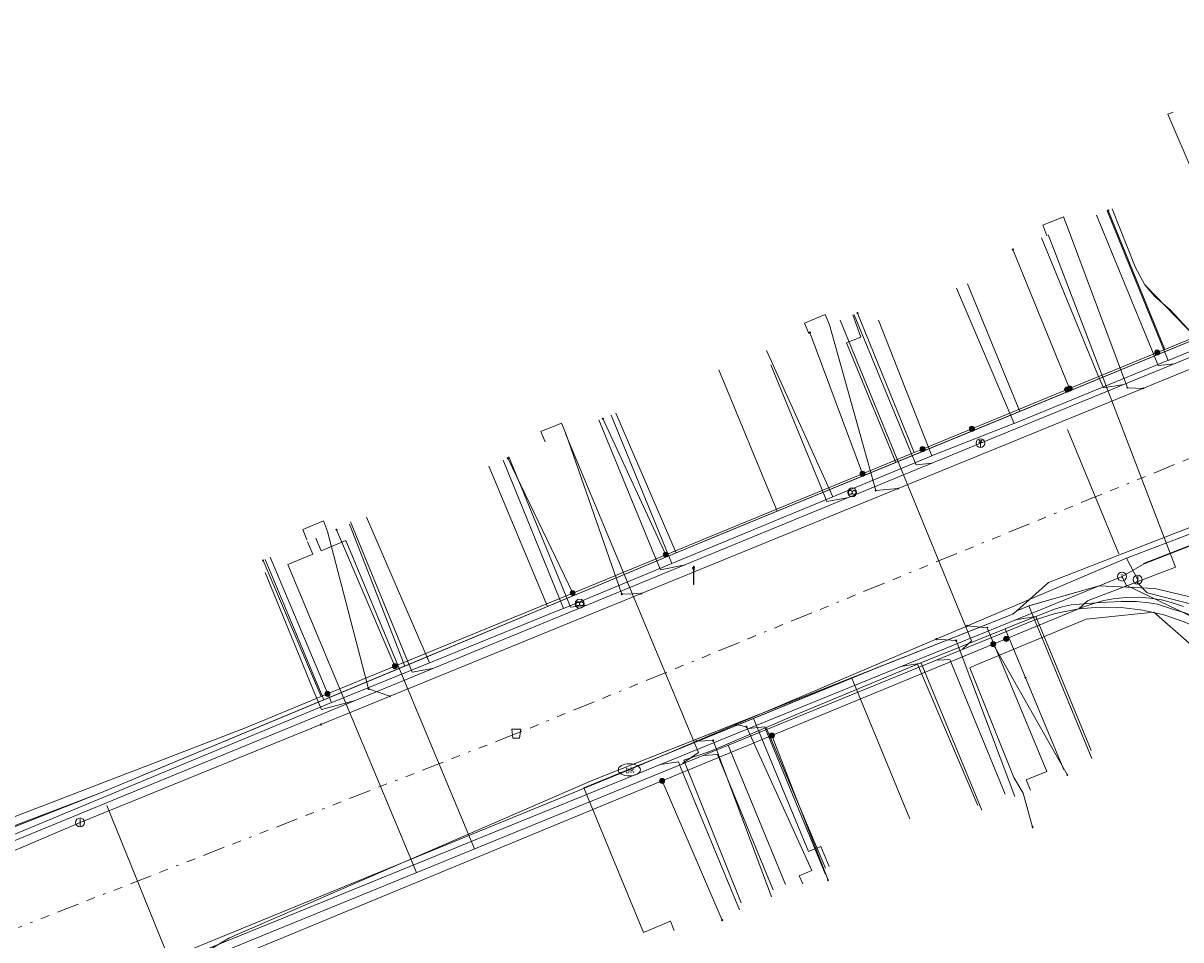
# Model space of a CAD drawing. Header units: metres. Extents: x 154975 to 155642, y 461260 to 461877.
# Tile 34 of 95: x 155121 to 155172, y 461655 to 461696. Entities that reach past the tile are written whole.
import ezdxf
from ezdxf.enums import TextEntityAlignment as Align
from ezdxf.lldxf.tags import DXFTag

# ---------------------------------------------------------------- set-up
doc = ezdxf.new("R2010")
doc.units = ezdxf.units.M
doc.linetypes.add('RI-OVERIG-SO', pattern=[17, 5, -2, 2, -2, 0, -2, 2, -2])
for name, color, linetype, lineweight, true_color in [('B-WE-KL-DATA-G', 3, 'KL-DATA-SO', 18, 0x00ff00), ('B-WE-KL-DATA_DUCT-G', 3, 'Continuous', 18, 0x00ff00), ('B-WE-KL-DATA_HULPSTUK-S', 3, 'Continuous', 18, 0x00ff00), ('B-WE-KL-DATA_KABELBED-G', 3, 'Continuous', 18, 0x00ff00), ('B-WE-KL-DATA_MANTELBUIS-G', 3, 'Continuous', 18, 0x00ff00), ('B-WE-KL-ET_LS-G', 1, 'KL-LS-SO', 18, 0xff0000), ('B-WE-KL-ET_LS-S', 1, 'Continuous', 18, 0xff0000), ('B-WE-KL-GAS_LD-G', 30, 'KL-GAS_LD-SO', 18, 0xff7f00), ('B-WE-KL-GAS_LD_HULPSTUK-S', 30, 'Continuous', 18, 0xff7f00), ('B-WE-KL-GAS_LD_MANTELBUIS-G', 30, 'Continuous', 18, 0xff7f00), ('B-WE-KL-WATER-G', 5, 'KL-WATER-SO', 18, 0x0000ff), ('B-WE-KL-WATER-S', 5, 'Continuous', 18, 0x0000ff), ('B-WE-KL-WATER_HULPSTUK-S', 5, 'Continuous', 18, 0x0000ff), ('B-WE-RI-VRIJVERVAL-G', 6, 'RI-OVERIG-SO', 18, 0xff00ff), ('B-WE-RI-VRIJVERVAL_HULPSTUK-S', 6, 'Continuous', 18, 0xff00ff)]:
    doc.layers.add(name, color=color, linetype=linetype, lineweight=lineweight, true_color=true_color)
doc.styles.add('NLCS-ISO', font='NLCS-ISO.ttf')
tags = doc.linetypes.add('KL-DATA-SO', pattern='A,4,-1,[101,NLCS.SHX,S=0.5,R=0,X=0,Y=0],-1,4,-1,["D",Standard,S=1,R=0,X=-0.25,Y=-0.5],-1.5', length=12.5).pattern_tags.tags
tags[18] = DXFTag(74, 10)
tags = doc.linetypes.add('KL-GAS_LD-SO', pattern='A,4,-1,[69,NLCS.SHX,S=0.5,R=0,X=0,Y=0],-1,4,-1,["L",Standard,S=1,R=0,X=0.25,Y=-0.5],-2', length=13).pattern_tags.tags
tags[18] = DXFTag(74, 10)
tags = doc.linetypes.add('KL-LS-SO', pattern='A,4,-1,[103,NLCS.SHX,S=0.75,R=0,X=0,Y=0],-1,4,-1,["L",Standard,S=1,R=0,X=0,Y=-0.5],-2', length=13).pattern_tags.tags
tags[18] = DXFTag(74, 10)
doc.linetypes.add('KL-WATER-SO', pattern='A,7,-0.5,[168,NLCS.SHX,S=0.75,R=0,X=0.75,Y=0],-2', length=9.5)

# ---------------------------------------------------------------- blocks, each defined once
blk = doc.blocks.new('SKL-WTB_HULP_BLAASGAT-SO')
at = {"color": 0, "linetype": 'ByBlock', "lineweight": 18}
for points in [[(0.4, 0.73), (-0.4, 0.09)], [(-0.4, 0.73), (0.4, 0.09)], [(0, 0.41), (0, -0.87)]]:
    blk.add_lwpolyline(points, dxfattribs=at)
blk.add_circle((0, 0), 1, dxfattribs=at)
at = {"color": 0, "linetype": 'ByBlock', "lineweight": 18, "style": 'NLCS-ISO', "flags": 1}
for tag, p in [('TYPE', (1.5, 0)), ('OMSCHRIJVING', (1.5, -3)), ('LABEL', (1.5, -1.5))]:
    blk.add_attdef(tag, p, '', height=1, dxfattribs=at)
blk = doc.blocks.new('SKL-WTB_HULP_T STUK-SO')
at = {"color": 0, "linetype": 'ByBlock', "lineweight": 18}
blk.add_circle((0, 0), 1, dxfattribs=at)
at = {"color": 0, "linetype": 'ByBlock', "lineweight": -2, "style": 'NLCS-ISO'}
blk.add_text('T', height=1, dxfattribs=at).set_placement((0, 0), align=Align.MIDDLE_CENTER)
at = {"color": 0, "linetype": 'ByBlock', "lineweight": 18, "style": 'NLCS-ISO', "flags": 1}
for tag, p in [('TYPE', (1.5, 0)), ('OMSCHRIJVING', (1.5, -3)), ('LABEL', (1.5, -1.5))]:
    blk.add_attdef(tag, p, '', height=1, dxfattribs=at)
blk = doc.blocks.new('SKL-WTB_HULP_OVERLENGTE-SO')
at = {"color": 0, "linetype": 'ByBlock', "lineweight": 18}
for centre, radius in [((0, 0), 1), ((-0.42, 0), 0.417), ((0.42, 0), 0.417)]:
    blk.add_circle(centre, radius, dxfattribs=at)
at = {"color": 0, "linetype": 'ByBlock', "lineweight": 18, "style": 'NLCS-ISO', "flags": 1}
for tag, p in [('TYPE', (1.5, 0)), ('OMSCHRIJVING', (1.5, -3)), ('LABEL', (1.5, -1.5))]:
    blk.add_attdef(tag, p, '', height=1, dxfattribs=at)
blk = doc.blocks.new('SKL-WTB_HULP_OVERIG-SO')
at = {"color": 0, "linetype": 'ByBlock', "lineweight": 18}
for points in [[(-0.14, 0.14), (0.14, -0.14)], [(0.14, 0.14), (-0.14, -0.14)]]:
    blk.add_lwpolyline(points, dxfattribs=at)
at = {"color": 0, "linetype": 'ByBlock', "lineweight": 18, "style": 'NLCS-ISO', "flags": 1}
for tag, p in [('TYPE', (1.5, 0)), ('OMSCHRIJVING', (1.5, -3)), ('LABEL', (1.5, -1.5))]:
    blk.add_attdef(tag, p, '', height=1, dxfattribs=at)
blk = doc.blocks.new('SKL-WTB_HULP_AFSLUITER-SO')
at = {"color": 0, "linetype": 'ByBlock', "lineweight": 18}
blk.add_lwpolyline([(0, 0.8), (0, -0.8)], dxfattribs=at)
blk.add_circle((0, 0), 1, dxfattribs=at)
at = {"color": 0, "linetype": 'ByBlock', "lineweight": 18, "style": 'NLCS-ISO', "flags": 1}
for tag, p in [('TYPE', (1.5, 0)), ('OMSCHRIJVING', (1.5, -3)), ('LABEL', (1.5, -1.5))]:
    blk.add_attdef(tag, p, '', height=1, dxfattribs=at)
blk = doc.blocks.new('SKL-WATER_BRANDKRAAN_BRANDPUT-SO')
at = {"color": 0, "linetype": 'ByBlock', "lineweight": 18}
blk.add_ellipse((0, 0), major_axis=(2.5, 0), ratio=0.54, dxfattribs=at)
at = {"color": 0, "linetype": 'ByBlock', "lineweight": 18, "style": 'NLCS-ISO'}
blk.add_text('bk', height=1.5, dxfattribs=at).set_placement((0.16, 0), align=Align.MIDDLE_CENTER)
blk = doc.blocks.new('SKL-WTB_HULP_MOF-SO')
at = {"linetype": 'ByBlock', "lineweight": 18}
h = blk.add_hatch(color=0, dxfattribs=at)
h.dxf.hatch_style = 1
h.paths.add_polyline_path([(-0.5625, 0, 1), (0.5625, 0, 1)])
at = {"color": 0, "linetype": 'ByBlock', "lineweight": 18}
blk.add_circle((0, 0), 0.5625, dxfattribs=at)
at = {"color": 0, "linetype": 'ByBlock', "lineweight": 18, "style": 'NLCS-ISO', "flags": 1}
for tag, p in [('TYPE', (1.5, 0)), ('OMSCHRIJVING', (1.5, -3)), ('LABEL', (1.5, -1.5))]:
    blk.add_attdef(tag, p, '', height=1, dxfattribs=at)
blk = doc.blocks.new('SRI-HULP_AFVOER_OPVANG-SO')
at = {"color": 0, "linetype": 'ByBlock', "lineweight": 18}
blk.add_lwpolyline([(-0.75, -1), (-1, 1), (1, 1), (0.75, -1)], close=True, dxfattribs=at)
at = {"color": 0, "linetype": 'ByBlock', "lineweight": 18, "style": 'NLCS-ISO', "flags": 1}
for tag, p in [('TYPE', (1.5, 0)), ('OMSCHRIJVING', (1.5, -3)), ('LABEL', (1.5, -1.5))]:
    blk.add_attdef(tag, p, '', height=1, dxfattribs=at)
blk = doc.blocks.new('SKL-ET_LS_MAST-SO')
for p, q in [((-0.05, 2.07), (0.05, 2.07)), ((-0.05, -2), (0.05, -2))]:
    blk.add_line(p, q)
for points in [[(-0.18, 1.76), (-0.22, 1.76), (-0.22, 1.84), (-0.18, 1.84), (-0.18, 1.79)], [(-0.18, 1.49), (-0.22, 1.49), (-0.22, 1.57), (-0.18, 1.57), (-0.18, 1.52)], [(-0.18, 1.79), (-0.05, 1.79)], [(-0.18, 1.76), (-0.05, 1.76)], [(-0.18, 1.52), (-0.05, 1.52)], [(-0.18, 1.49), (-0.05, 1.49)], [(-0.05, -2), (-0.05, 2.07)], [(0.05, -2), (0.05, 2.07)], [(0.18, 1.92), (0.05, 1.92)], [(0.18, 1.89), (0.05, 1.89)], [(0.18, 1.66), (0.05, 1.66)], [(0.18, 1.63), (0.05, 1.63)], [(0.18, 1.39), (0.05, 1.39)], [(0.18, 1.36), (0.05, 1.36)], [(0.18, 1.89), (0.22, 1.89), (0.22, 1.97), (0.18, 1.97), (0.18, 1.92)], [(0.18, 1.63), (0.22, 1.63), (0.22, 1.71), (0.18, 1.71), (0.18, 1.66)], [(0.18, 1.36), (0.22, 1.36), (0.22, 1.44), (0.18, 1.44), (0.18, 1.39)]]:
    blk.add_lwpolyline(points)

msp = doc.modelspace()

# ---------------------------------------------------------------- linework, layer by layer
at = {"layer": 'B-WE-KL-DATA-G', "ltscale": 0.2, "flags": 128}
for points in [[(155117.371, 461659.857), (155117.752, 461658.933), (155120.167, 461659.928), (155124.04, 461661.399), (155151.544, 461672.869), (155173.414, 461681.867), (155191.157, 461689.046), (155188.573, 461695.361)], [(155117.371, 461659.857), (155117.752, 461658.933), (155120.167, 461659.928), (155124.04, 461661.399), (155151.544, 461672.869), (155173.414, 461681.867), (155182.402, 461685.504), (155179.825, 461691.793)], [(155176.854, 461690.583), (155179.415, 461684.295), (155173.414, 461681.867), (155151.544, 461672.869), (155124.04, 461661.399), (155120.167, 461659.928), (155117.752, 461658.933), (155117.371, 461659.857)], [(155117.371, 461659.857), (155117.752, 461658.933), (155120.167, 461659.928), (155124.04, 461661.399), (155151.544, 461672.869), (155173.033, 461681.71), (155171.855, 461683.005), (155171.16, 461683.598), (155170.722, 461684.114), (155170.284, 461684.913), (155169.253, 461687.512)], [(155169.032, 461687.421), (155171.758, 461680.739)], [(155117.371, 461659.857), (155117.752, 461658.933), (155120.167, 461659.928), (155124.04, 461661.399), (155151.544, 461672.869), (155165.132, 461678.459), (155162.792, 461684.165)], [(155164.885, 461677.92), (155162.297, 461683.962)], [(155178.646, 461683.58), (155177.923, 461683.282), (155171.758, 461680.739)], [(155157.666, 461682.767), (155158.034, 461681.782), (155157.396, 461681.52), (155159.593, 461676.181), (155151.544, 461672.869), (155124.04, 461661.399), (155120.167, 461659.928), (155117.752, 461658.933), (155117.371, 461659.857)], [(155161.208, 461676.479), (155158.822, 461682.539)], [(155156.78, 461674.643), (155153.81, 461681.188)], [(155117.371, 461659.857), (155117.752, 461658.933), (155120.167, 461659.928), (155124.04, 461661.399), (155151.544, 461672.869), (155154.292, 461674), (155151.691, 461680.321)], [(155171.758, 461680.739), (155171.706, 461680.718), (155164.885, 461677.92)], [(155117.371, 461659.857), (155117.752, 461658.933), (155120.167, 461659.928), (155124.04, 461661.399), (155149.786, 461672.136), (155147.085, 461678.383)], [(155149.591, 461671.663), (155146.878, 461678.291)], [(155164.885, 461677.92), (155164.868, 461677.913), (155161.262, 461676.501), (155161.208, 461676.479)], [(155144.751, 461669.656), (155142.046, 461676.276)], [(155161.208, 461676.479), (155156.78, 461674.643)], [(155117.371, 461659.857), (155117.752, 461658.933), (155120.167, 461659.928), (155124.04, 461661.399), (155144.029, 461669.735), (155141.412, 461676.011)], [(155156.78, 461674.643), (155149.591, 461671.663)], [(155138.762, 461667.218), (155135.951, 461673.734)], [(155117.371, 461659.857), (155117.752, 461658.933), (155120.167, 461659.928), (155124.04, 461661.399), (155137.657, 461667.078), (155135.191, 461673.417)], [(155149.695, 461655.263), (155149.525, 461655.676), (155148.322, 461655.18), (155145.657, 461661.64), (155158.968, 461667.083), (155164.828, 461669.397), (155164.998, 461669.549), (155165.586, 461669.789), (155168.676, 461670.662), (155171.169, 461670.538), (155172.859, 461670.146), (155174.91, 461668.873), (155175.961, 461667.786), (155184.103, 461672.645), (155184.318, 461673.5), (155184.609, 461673.427)], [(155184.609, 461673.427), (155184.318, 461673.5), (155184.103, 461672.645), (155175.961, 461667.786), (155174.91, 461668.873), (155172.859, 461670.146), (155171.169, 461670.538), (155168.676, 461670.662), (155165.586, 461669.789), (155164.998, 461669.549), (155164.828, 461669.397), (155158.968, 461667.083), (155153.238, 461664.74), (155155.691, 461658.792), (155156.247, 461659.021), (155156.62, 461658.117)], [(155184.609, 461673.427), (155184.318, 461673.5), (155184.103, 461672.645), (155175.961, 461667.786), (155174.91, 461668.873), (155172.859, 461670.146), (155171.169, 461670.538), (155168.676, 461670.662), (155165.586, 461669.789), (155164.998, 461669.549), (155164.828, 461669.397), (155158.968, 461667.083), (155157.631, 461666.536), (155160.22, 461660.256)], [(155184.609, 461673.427), (155184.318, 461673.5), (155184.103, 461672.645), (155175.961, 461667.786), (155174.91, 461668.873), (155172.859, 461670.146), (155171.169, 461670.538), (155168.676, 461670.662), (155165.586, 461669.789), (155165.54, 461669.77), (155168.35, 461662.953)], [(155117.371, 461659.857), (155117.752, 461658.933), (155120.167, 461659.928), (155124.04, 461661.399), (155134.036, 461665.568), (155131.416, 461671.848)], [(155134.389, 461665.449), (155131.648, 461671.939)], [(155149.591, 461671.663), (155144.751, 461669.656)], [(155189.806, 461642.01), (155188.907, 461643.622), (155185.443, 461650.016), (155185.35, 461650.19), (155178.802, 461662.162), (155177.819, 461663.934), (155177.259, 461664.915), (155176.802, 461665.79), (155176.362, 461666.443), (155176.082, 461666.862), (155175.766, 461667.274), (155175.428, 461667.638), (155175.123, 461667.963), (155174.876, 461668.168), (155174.391, 461668.455), (155173.809, 461668.803), (155173.167, 461669.204), (155172.499, 461669.46), (155171.908, 461669.639), (155171.288, 461669.844), (155170.891, 461669.908), (155170.341, 461669.96), (155169.669, 461669.965), (155168.716, 461669.918), (155167.802, 461669.85), (155167.424, 461669.819), (155167.02, 461669.729), (155166.678, 461669.62), (155165.136, 461669.006), (155164.479, 461668.741)], [(155144.751, 461669.656), (155144.516, 461669.559), (155138.879, 461667.265), (155138.762, 461667.218)], [(155164.479, 461668.741), (155160.558, 461667.159)], [(155164.479, 461668.741), (155167.097, 461662.436)], [(155138.762, 461667.218), (155134.473, 461665.483), (155134.389, 461665.449)], [(155160.558, 461667.159), (155160.39, 461667.092), (155155.077, 461664.878), (155153.809, 461664.34)], [(155160.558, 461667.159), (155163.263, 461660.856)], [(155134.389, 461665.449), (155119.626, 461659.316), (155117.871, 461658.569), (155117.262, 461658.395), (155116.541, 461658.289), (155115.838, 461658.221), (155115.165, 461658.201), (155114.242, 461658.279), (155113.471, 461658.396), (155112.737, 461658.609), (155111.962, 461658.942), (155111.375, 461659.266), (155110.752, 461659.691), (155110.038, 461660.231), (155109.353, 461660.911), (155108.752, 461661.597), (155108.205, 461662.439), (155107.622, 461663.296), (155106.446, 461665.123)], [(155153.809, 461664.34), (155151.283, 461663.266), (155150.122, 461662.867), (155152.683, 461656.495)], [(155153.809, 461664.34), (155156.449, 461658.047)]]:
    msp.add_lwpolyline(points, dxfattribs=at)
at = {"layer": 'B-WE-KL-DATA_DUCT-G', "ltscale": 0.2, "flags": 128}
for points in [[(155191.63, 461679.758), (155189.295, 461678.866), (155188.131, 461678.26), (155187.266, 461677.665), (155186.132, 461676.476), (155184.872, 461674.654), (155184.318, 461673.5), (155184.103, 461672.645), (155175.961, 461667.786), (155174.91, 461668.873), (155172.859, 461670.146), (155171.169, 461670.538), (155168.676, 461670.662), (155165.54, 461669.77), (155164.998, 461669.549), (155164.828, 461669.397)], [(155191.63, 461679.758), (155189.295, 461678.866), (155188.131, 461678.26), (155187.266, 461677.665), (155186.132, 461676.476), (155184.872, 461674.654), (155184.318, 461673.5), (155184.103, 461672.645), (155175.961, 461667.786), (155174.91, 461668.873), (155172.859, 461670.146), (155171.169, 461670.538), (155168.676, 461670.662), (155165.54, 461669.77), (155164.998, 461669.549), (155164.828, 461669.397)], [(155164.828, 461669.397), (155146.06, 461661.985), (155129.832, 461654.941), (155122.376, 461650.46), (155121.459, 461648.943), (155120.866, 461647.272), (155120.621, 461645.516), (155120.735, 461643.747), (155121.202, 461642.037), (155122.005, 461640.456), (155128.167, 461630.184), (155131.522, 461625.468), (155138.944, 461613.663)], [(155164.828, 461669.397), (155146.06, 461661.985), (155129.832, 461654.941), (155122.376, 461650.46), (155121.459, 461648.943), (155120.866, 461647.272), (155120.621, 461645.516), (155120.735, 461643.747), (155121.202, 461642.037), (155122.005, 461640.456), (155128.167, 461630.184), (155131.522, 461625.468), (155138.944, 461613.663)]]:
    msp.add_lwpolyline(points, dxfattribs=at)
at = {"layer": 'B-WE-KL-DATA_KABELBED-G', "ltscale": 0.2, "flags": 128}
for points in [[(155171.271, 461681.093), (155171.606, 461681.231), (155169.083, 461687.442)], [(155173.033, 461681.71), (155170.722, 461684.114), (155170.284, 461684.913), (155169.253, 461687.512)], [(155167.356, 461679.481), (155164.826, 461685.699)], [(155178.795, 461684.19), (155171.606, 461681.231), (155171.271, 461681.093), (155167.356, 461679.481), (155160.787, 461676.777), (155160.415, 461676.624), (155158.106, 461675.674), (155149.32, 461672.057), (155145.158, 461670.344), (155137.216, 461667.075), (155134.202, 461665.834), (155133.922, 461665.719), (155130.539, 461664.326), (155117.598, 461659.35)], [(155165.132, 461678.459), (155162.792, 461684.165)], [(155157.666, 461682.767), (155158.034, 461681.782), (155157.396, 461681.52), (155159.593, 461676.181)], [(155160.787, 461676.777), (155160.415, 461676.624), (155157.883, 461682.855)], [(155158.106, 461675.674), (155155.754, 461681.984)], [(155173.033, 461681.71), (155165.132, 461678.459)], [(155154.292, 461674), (155151.691, 461680.321)], [(155189.019, 461679.617), (155166.41, 461670.807)], [(155149.786, 461672.136), (155147.085, 461678.383)], [(155165.132, 461678.459), (155159.593, 461676.181)], [(155149.32, 461672.057), (155146.504, 461678.135)], [(155167.257, 461677.645), (155169.549, 461672.098)], [(155145.158, 461670.344), (155142.259, 461676.365)], [(155159.593, 461676.181), (155154.292, 461674)], [(155144.029, 461669.735), (155141.412, 461676.011)], [(155154.292, 461674), (155149.786, 461672.136)], [(155137.216, 461667.075), (155134.61, 461673.174)], [(155137.657, 461667.078), (155135.191, 461673.417)], [(155149.786, 461672.136), (155144.029, 461669.735)], [(155134.202, 461665.834), (155133.922, 461665.719), (155131.326, 461671.802)], [(155134.036, 461665.568), (155131.416, 461671.848)], [(155166.41, 461670.807), (155164.998, 461669.549)], [(155165.54, 461669.77), (155168.676, 461670.662), (155171.169, 461670.538), (155172.859, 461670.146), (155174.91, 461668.873), (155175.961, 461667.786)], [(155130.217, 461654.12), (155149.154, 461661.944), (155154.06, 461663.97), (155163.948, 461668.056), (155167.902, 461669.689), (155168.388, 461669.866), (155168.887, 461670.002), (155169.396, 461670.096), (155169.911, 461670.146), (155170.429, 461670.152), (155170.945, 461670.115), (155171.456, 461670.035), (155171.959, 461669.912), (155172.449, 461669.748)], [(155144.029, 461669.735), (155137.657, 461667.078)], [(155175.951, 461666.432), (155174.998, 461666.096), (155171.126, 461669.492), (155168.102, 461669.182), (155164.227, 461667.564), (155163.16, 461667.118), (155162.904, 461667.007), (155164.871, 461662.099), (155165.284, 461661.396), (155165.705, 461659.875)], [(155164.998, 461669.549), (155164.828, 461669.397)], [(155164.998, 461669.549), (155165.54, 461669.77)], [(155165.54, 461669.77), (155168.35, 461662.953)], [(155164.828, 461669.397), (155158.968, 461667.083)], [(155163.948, 461668.056), (155164.227, 461667.564), (155167.256, 461662.21)], [(155158.968, 461667.083), (155146.06, 461661.985), (155129.832, 461654.941), (155122.376, 461650.46), (155121.459, 461648.943), (155120.866, 461647.272), (155120.621, 461645.516), (155120.735, 461643.747), (155120.899, 461643.148)], [(155137.657, 461667.078), (155134.036, 461665.568)], [(155157.631, 461666.536), (155158.968, 461667.083)], [(155153.238, 461664.74), (155157.631, 461666.536)], [(155157.631, 461666.536), (155160.22, 461660.256)], [(155134.036, 461665.568), (155124.04, 461661.399), (155117.752, 461658.933)], [(155149.695, 461655.263), (155149.525, 461655.676), (155148.322, 461655.18), (155145.657, 461661.64), (155153.238, 461664.74)], [(155153.238, 461664.74), (155155.691, 461658.792), (155156.247, 461659.021), (155156.62, 461658.117)], [(155154.06, 461663.97), (155156.564, 461657.513)], [(155149.154, 461661.944), (155151.832, 461655.724)]]:
    msp.add_lwpolyline(points, dxfattribs=at)
at = {"layer": 'B-WE-KL-DATA_MANTELBUIS-G', "ltscale": 0.2, "flags": 128}
for points in [[(155189.019, 461679.617), (155166.41, 461670.807)], [(155167.257, 461677.645), (155169.549, 461672.098)]]:
    msp.add_lwpolyline(points, dxfattribs=at)
at = {"layer": 'B-WE-KL-ET_LS-G', "ltscale": 0.2, "flags": 128}
for points in [[(155297.97, 461718.334), (155282.379, 461713.008), (155258.6, 461704.462), (155256.792, 461703.821), (155255.865, 461703.46), (155254.992, 461703.029), (155254.133, 461702.484), (155253.369, 461701.854), (155252.624, 461701.093), (155251.967, 461700.254), (155251.406, 461699.349), (155250.947, 461698.388), (155250.597, 461697.382), (155244.319, 461695.165), (155240.317, 461693.698), (155239.465, 461694.407), (155238.508, 461694.996), (155237.543, 461695.419), (155236.884, 461695.624), (155236.216, 461695.769), (155235.226, 461695.875), (155234.344, 461695.864), (155233.296, 461695.71), (155231.135, 461695.112), (155189.321, 461678.659), (155188.476, 461678.188), (155187.884, 461677.865), (155187.201, 461677.335), (155186.598, 461676.759), (155185.979, 461676.021), (155185.329, 461674.992), (155184.873, 461673.975), (155184.488, 461672.528), (155184.378, 461671.467), (155174.937, 461667.581), (155174.17, 461668.157), (155173.347, 461668.65), (155172.477, 461669.054), (155171.57, 461669.366), (155170.635, 461669.582), (155169.654, 461669.702), (155168.699, 461669.716), (155167.762, 461669.631), (155166.711, 461669.426), (155165.767, 461669.125), (155124.166, 461652.124), (155123.395, 461651.602)], [(155166.399, 461686.344), (155166.627, 461685.788)], [(155166.627, 461685.788), (155172.09, 461671.5), (155168.158, 461669.996), (155167.762, 461669.631)], [(155157.108, 461682.539), (155162.976, 461668.2), (155162.581, 461667.845), (155162.589, 461667.826)], [(155145.074, 461676.889), (155144.832, 461677.468)], [(155145.074, 461676.889), (155150.776, 461663.214), (155150.077, 461662.735), (155150.085, 461662.716)], [(155133.317, 461672.635), (155133.548, 461672.081), (155132.441, 461671.619), (155138.182, 461657.851)], [(155133.687, 461672.789), (155133.918, 461672.235), (155135.025, 461672.697), (155140.776, 461658.912)], [(155164.48, 461661.358), (155162.002, 461667.37), (155161.471, 461667.347), (155161.463, 461667.366)], [(155154.67, 461657.313), (155152.103, 461663.541)], [(155153.925, 461657.547), (155151.625, 461663.129), (155151.02, 461663.076), (155151.012, 461663.095)], [(155127.359, 461653.429), (155124.343, 461660.843)], [(155154.116, 461657.085), (155153.925, 461657.547)]]:
    msp.add_lwpolyline(points, dxfattribs=at)
at = {"layer": 'B-WE-KL-GAS_LD-G', "ltscale": 0.2, "flags": 128}
for points in [[(155169.698, 461671.08), (155170.69, 461671.649), (155185.082, 461677.261), (155235.743, 461696.724)], [(155171.979, 461691.838), (155171.74, 461691.739), (155172.925, 461689.007), (155175.433, 461682.902)], [(155119.701, 461659.062), (155163.376, 461677.04), (155195.889, 461690.362)], [(155168.557, 461687.223), (155171.03, 461681.212)], [(155166.105, 461686.215), (155168.577, 461680.204)], [(155157.735, 461682.777), (155160.244, 461676.672)], [(155171.03, 461681.212), (155171.318, 461680.511), (155172.042, 461680.591)], [(155154.007, 461680.544), (155156.231, 461675.132)], [(155168.577, 461680.204), (155168.865, 461679.505), (155169.772, 461679.661)], [(155146.327, 461678.083), (155148.819, 461672.025)], [(155142.304, 461676.428), (155144.779, 461670.418)], [(155160.244, 461676.672), (155160.505, 461676.074), (155161.216, 461676.151)], [(155156.231, 461675.132), (155156.518, 461674.433), (155157.426, 461674.591)], [(155135.23, 461673.517), (155137.709, 461667.496)], [(155148.819, 461672.025), (155149.087, 461671.374), (155150.18, 461671.608)], [(155122.338, 461651.788), (155169.698, 461671.08)], [(155131.428, 461671.253), (155133.646, 461665.836)], [(155169.698, 461671.08), (155169.887, 461670.7), (155176.236, 461667.647), (155184.161, 461653.297), (155197.595, 461627.999), (155224.891, 461578.661), (155229.883, 461569.721), (155230.634, 461568.665)], [(155144.779, 461670.418), (155145.065, 461669.718), (155145.787, 461669.8)], [(155164.946, 461669.144), (155165.855, 461669.298), (155166.653, 461667.361)], [(155137.709, 461667.496), (155137.99, 461666.807), (155138.9, 461666.965)], [(155159.815, 461667.054), (155160.724, 461667.209), (155160.766, 461667.108)], [(155160.766, 461667.108), (155163.434, 461660.636)], [(155166.653, 461667.361), (155168.324, 461663.305)], [(155133.646, 461665.836), (155133.934, 461665.137), (155135.396, 461665.523)], [(155153.01, 461664.282), (155153.735, 461664.361), (155153.787, 461664.235)], [(155153.787, 461664.235), (155156.452, 461657.762)], [(155149.07, 461662.677), (155149.885, 461662.793), (155149.981, 461662.561)], [(155149.981, 461662.561), (155152.607, 461656.18)]]:
    msp.add_lwpolyline(points, dxfattribs=at)
at = {"layer": 'B-WE-KL-GAS_LD_MANTELBUIS-G', "ltscale": 0.2, "flags": 128}
msp.add_lwpolyline([(155170.658, 461671.666), (155185.082, 461677.261)], dxfattribs=at)
at = {"layer": 'B-WE-KL-WATER-G', "ltscale": 0.2, "flags": 128}
for points in [[(155236.078, 461697.338), (155185.163, 461677.713), (155169.897, 461671.903)], [(155133.903, 461664.467), (155193.832, 461688.964)], [(155167.262, 461686.691), (155167.078, 461687.156), (155166.154, 461686.776), (155166.338, 461686.311)], [(155167.262, 461686.691), (155169.936, 461679.519)], [(155156.626, 461682.321), (155156.441, 461682.786), (155155.517, 461682.406), (155155.701, 461681.941)], [(155156.626, 461682.321), (155158.694, 461674.923)], [(155170.652, 461679.489), (155169.936, 461679.519)], [(155144.848, 461677.475), (155144.664, 461677.939), (155143.739, 461677.559), (155143.923, 461677.094)], [(155144.848, 461677.475), (155147.359, 461670.289)], [(155159.687, 461675.007), (155158.694, 461674.923)], [(155134.213, 461673.098), (155134.029, 461673.563), (155133.104, 461673.183), (155133.288, 461672.718)], [(155134.213, 461673.098), (155136.039, 461666.064)], [(155147.688, 461662.441), (155169.897, 461671.903)], [(155169.897, 461671.903), (155170.399, 461670.94)], [(155170.399, 461670.94), (155170.356, 461670.835), (155170.816, 461670.35), (155175.784, 461669.081), (155184.533, 461653)], [(155148.213, 461670.316), (155147.359, 461670.289)], [(155163.681, 461668.794), (155162.783, 461668.872)], [(155165.607, 461661.53), (155165.417, 461661.993), (155166.342, 461662.373), (155163.681, 461668.794)], [(155162.294, 461668.223), (155161.403, 461668.284)], [(155164.914, 461661.245), (155162.294, 461668.223)], [(155136.039, 461666.064), (155136.99, 461665.728)], [(155123.154, 461660.09), (155133.903, 461664.467)], [(155152.924, 461664.365), (155152.448, 461664.469)], [(155155.436, 461657.344), (155155.283, 461657.713), (155155.838, 461657.942), (155152.924, 461664.365)], [(155151.437, 461663.753), (155150.693, 461663.721)], [(155154.037, 461656.768), (155151.437, 461663.753)], [(155122.176, 461651.991), (155147.688, 461662.441)], [(155119.809, 461658.658), (155123.154, 461660.09)]]:
    msp.add_lwpolyline(points, dxfattribs=at)
at = {"layer": 'B-WE-RI-VRIJVERVAL-G', "ltscale": 0.2, "flags": 128}
for points in [[(155175.28, 461677.41), (155142.64, 461664.06)], [(155142.64, 461664.06), (155120.4, 461655.4)]]:
    msp.add_lwpolyline(points, dxfattribs=at)

# ---------------------------------------------------------------- block references
at = {"layer": 'B-WE-KL-DATA_HULPSTUK-S', "xscale": 0.2, "yscale": 0.2, "zscale": 0.2}
for name, p in [('SKL-WTB_HULP_OVERIG-SO', (155169.083, 461687.442)), ('SKL-WTB_HULP_OVERIG-SO', (155164.826, 461685.699)), ('SKL-WTB_HULP_OVERIG-SO', (155157.883, 461682.855)), ('SKL-WTB_HULP_OVERIG-SO', (155155.754, 461681.984)), ('SKL-WTB_HULP_MOF-SO', (155171.271, 461681.093)), ('SKL-WTB_HULP_OVERIG-SO', (155171.271, 461681.093)), ('SKL-WTB_HULP_MOF-SO', (155167.246, 461679.436)), ('SKL-WTB_HULP_MOF-SO', (155167.356, 461679.481)), ('SKL-WTB_HULP_OVERIG-SO', (155167.356, 461679.482)), ('SKL-WTB_HULP_OVERIG-SO', (155146.504, 461678.135)), ('SKL-WTB_HULP_MOF-SO', (155162.992, 461677.685)), ('SKL-WTB_HULP_MOF-SO', (155160.787, 461676.777)), ('SKL-WTB_HULP_OVERIG-SO', (155160.787, 461676.777)), ('SKL-WTB_HULP_OVERIG-SO', (155142.259, 461676.365)), ('SKL-WTB_HULP_MOF-SO', (155158.106, 461675.674)), ('SKL-WTB_HULP_OVERIG-SO', (155158.106, 461675.674)), ('SKL-WTB_HULP_OVERLENGTE-SO', (155157.644, 461674.841)), ('SKL-WTB_HULP_OVERIG-SO', (155134.61, 461673.174)), ('SKL-WTB_HULP_MOF-SO', (155149.32, 461672.057)), ('SKL-WTB_HULP_OVERIG-SO', (155149.32, 461672.057)), ('SKL-WTB_HULP_OVERIG-SO', (155131.326, 461671.802)), ('SKL-WTB_HULP_MOF-SO', (155145.158, 461670.344)), ('SKL-WTB_HULP_OVERIG-SO', (155145.158, 461670.344)), ('SKL-WTB_HULP_OVERLENGTE-SO', (155145.468, 461669.867)), ('SKL-WTB_HULP_MOF-SO', (155163.948, 461668.056)), ('SKL-WTB_HULP_OVERIG-SO', (155163.948, 461668.056)), ('SKL-WTB_HULP_MOF-SO', (155164.522, 461668.293)), ('SKL-WTB_HULP_MOF-SO', (155137.216, 461667.075)), ('SKL-WTB_HULP_OVERIG-SO', (155137.216, 461667.075)), ('SKL-WTB_HULP_OVERIG-SO', (155165.386, 461666.562)), ('SKL-WTB_HULP_MOF-SO', (155134.202, 461665.834)), ('SKL-WTB_HULP_OVERIG-SO', (155134.202, 461665.834)), ('SKL-WTB_HULP_MOF-SO', (155154.059, 461663.97)), ('SKL-WTB_HULP_OVERIG-SO', (155154.06, 461663.97)), ('SKL-WTB_HULP_OVERIG-SO', (155167.256, 461662.21)), ('SKL-WTB_HULP_MOF-SO', (155149.154, 461661.944)), ('SKL-WTB_HULP_OVERIG-SO', (155149.154, 461661.944)), ('SKL-WTB_HULP_OVERIG-SO', (155165.705, 461659.875)), ('SKL-WTB_HULP_OVERIG-SO', (155156.564, 461657.513)), ('SKL-WTB_HULP_OVERIG-SO', (155151.832, 461655.724))]:
    msp.add_blockref(name, p, dxfattribs=at)
at = {"layer": 'B-WE-KL-ET_LS-S', "xscale": 0.2, "yscale": 0.2, "zscale": 0.2}
msp.add_blockref('SKL-ET_LS_MAST-SO', (155150.561, 461671.123), dxfattribs=at)
at = {"layer": 'B-WE-KL-GAS_LD_HULPSTUK-S', "xscale": 0.2, "yscale": 0.2, "zscale": 0.2}
for name, p in [('SKL-WTB_HULP_BLAASGAT-SO', (155163.376, 461677.04)), ('SKL-WTB_HULP_T STUK-SO', (155169.698, 461671.08))]:
    msp.add_blockref(name, p, dxfattribs=at)
at = {"layer": 'B-WE-KL-WATER-S', "xscale": 0.2, "yscale": 0.2, "zscale": 0.2}
msp.add_blockref('SKL-WATER_BRANDKRAAN_BRANDPUT-SO', (155147.688, 461662.441), dxfattribs=at)
at = {"layer": 'B-WE-KL-WATER_HULPSTUK-S', "xscale": 0.2, "yscale": 0.2, "zscale": 0.2}
for name, p in [('SKL-WTB_HULP_OVERIG-SO', (155169.936, 461679.519)), ('SKL-WTB_HULP_OVERIG-SO', (155170.652, 461679.489)), ('SKL-WTB_HULP_OVERIG-SO', (155158.694, 461674.923)), ('SKL-WTB_HULP_OVERIG-SO', (155159.687, 461675.007)), ('SKL-WTB_HULP_AFSLUITER-SO', (155170.399, 461670.94)), ('SKL-WTB_HULP_OVERIG-SO', (155147.359, 461670.289)), ('SKL-WTB_HULP_OVERIG-SO', (155148.213, 461670.316)), ('SKL-WTB_HULP_OVERIG-SO', (155162.783, 461668.872)), ('SKL-WTB_HULP_OVERIG-SO', (155163.681, 461668.794)), ('SKL-WTB_HULP_OVERIG-SO', (155161.403, 461668.284)), ('SKL-WTB_HULP_OVERIG-SO', (155162.294, 461668.223)), ('SKL-WTB_HULP_OVERIG-SO', (155136.039, 461666.064)), ('SKL-WTB_HULP_OVERIG-SO', (155136.99, 461665.728)), ('SKL-WTB_HULP_OVERIG-SO', (155133.903, 461664.467)), ('SKL-WTB_HULP_OVERIG-SO', (155152.448, 461664.469)), ('SKL-WTB_HULP_OVERIG-SO', (155152.924, 461664.365)), ('SKL-WTB_HULP_OVERIG-SO', (155151.437, 461663.753)), ('SKL-WTB_HULP_OVERIG-SO', (155150.693, 461663.721)), ('SKL-WTB_HULP_AFSLUITER-SO', (155123.154, 461660.09))]:
    msp.add_blockref(name, p, dxfattribs=at)
at = {"layer": 'B-WE-RI-VRIJVERVAL_HULPSTUK-S', "xscale": 0.2, "yscale": 0.2, "zscale": 0.2}
msp.add_blockref('SRI-HULP_AFVOER_OPVANG-SO', (155142.64, 461664.06), dxfattribs=at)

doc.saveas('drawing.dxf')
